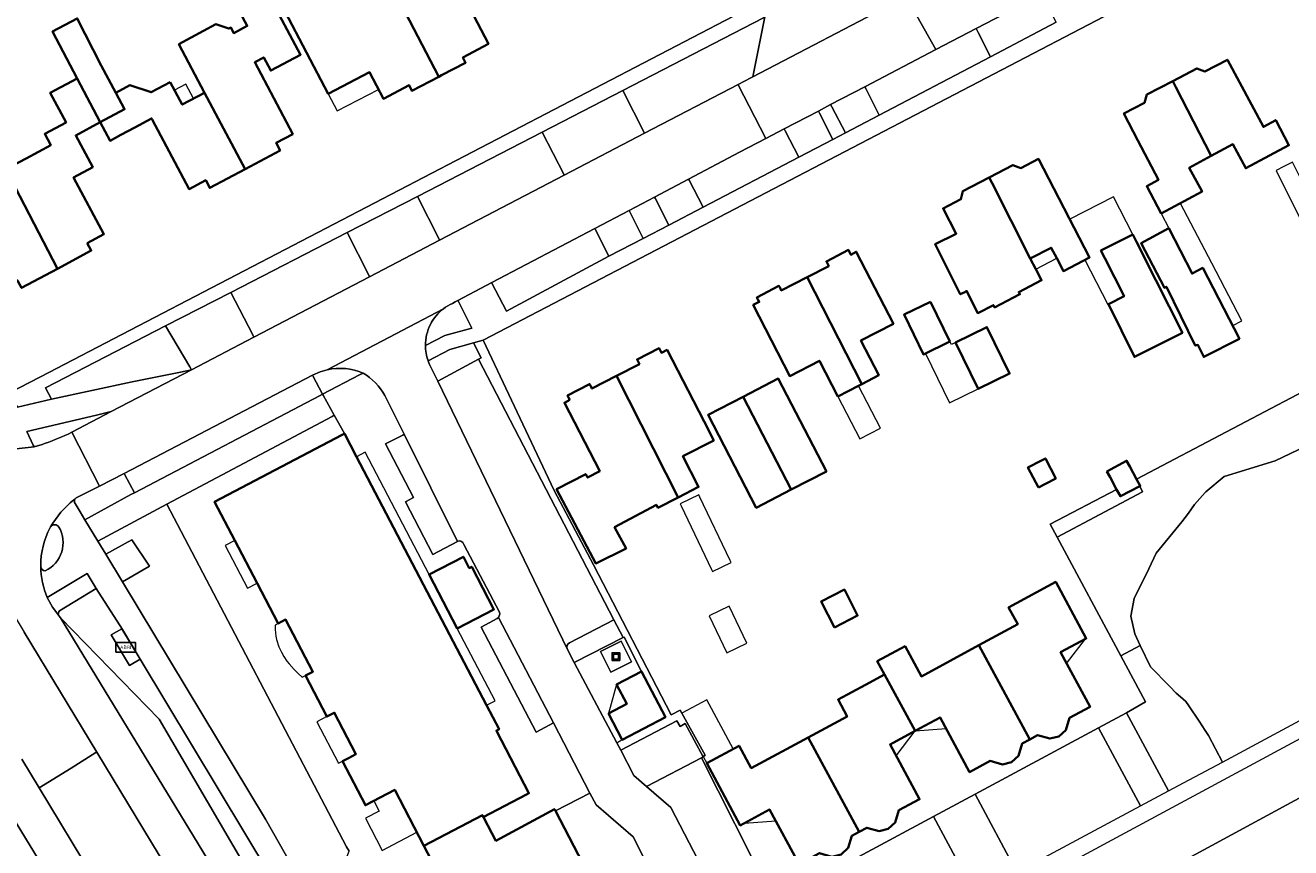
# Model space of a CAD drawing. Extents: x 147051 to 149075, y 463071 to 465537.
# Tile 109 of 229: x 148338 to 148468, y 464049 to 464133. Entities that reach past the tile are written whole.
import ezdxf
from ezdxf.enums import TextEntityAlignment as Align

# ---------------------------------------------------------------- set-up
doc = ezdxf.new("R2010")
doc.units = 0
doc.header["$LTSCALE"] = 0.5
doc.layers.get('0').update_dxf_attribs({"linetype": 'CONTINUOUS'})
for name, color, linetype, lineweight in [('B-PV-GR-BEPLANTING_CULTUUR_BOSPLANTSOEN-GV', 252, 'CONTINUOUS', 18), ('B-PV-GR-BEPLANTING_CULTUUR_HEESTERS-GV', 252, 'CONTINUOUS', 18), ('B-PV-IE-MEUBILAIR_WEGMEUBILAIR-S', 252, 'CONTINUOUS', 25), ('B-PV-IE-MEUBILAIR_WEGMEUBILAIR_CONTAINER-S', 252, 'CONTINUOUS', 25), ('B-PV-OG-BEBOUWING-GV', 6, 'CONTINUOUS', 35), ('B-PV-OG-BEBOUWING_LUIFEL-GV', 6, 'CONTINUOUS', 18), ('B-PV-OG-TERREIN_BEGROEID-GV', 252, 'CONTINUOUS', 18), ('B-PV-OG-TERREIN_ERF-GV', 252, 'CONTINUOUS', 18), ('B-PV-VH-GESLOTENVERHARDING_ASFALT-GV', 252, 'CONTINUOUS', 18), ('B-PV-VH-GESLOTENVERHARDING_BETON-GV', 252, 'CONTINUOUS', 18), ('B-PV-VH-OPENVERHARDING_BETONSTRAATSTEEN-GV', 252, 'CONTINUOUS', 18), ('B-PV-VH-OPENVERHARDING_STRAATBAKSTEEN-GV', 252, 'CONTINUOUS', 18), ('B-PV-VH-OPENVERHARDING_TEGEL-GV', 252, 'CONTINUOUS', 18)]:
    doc.layers.add(name, color=color, linetype=linetype, lineweight=lineweight)
doc.styles.add('NLCS-ISO', font='NLCS-ISO.ttf')

# ---------------------------------------------------------------- blocks, each defined once
blk = doc.blocks.new('SIE-WEG_CONTAINER_ALGEMEEN-SO')
at = {"color": 0, "linetype": 'ByBlock', "lineweight": -2}
for points in [[(2, -2), (-2, -2), (-2, 2), (2, 2)], [(-1.3, 1.3), (1.3, 1.3), (1.3, -1.3), (-1.3, -1.3)]]:
    blk.add_lwpolyline(points, close=True, dxfattribs=at)
blk.add_lwpolyline([(-0.87, 1.8), (0, 1.3), (0.87, 1.8)], dxfattribs=at)
blk = doc.blocks.new('SIE-WEG_ABRI-SO')
blk.add_lwpolyline([(-5, -2.5), (5, -2.5), (5, 2.5), (-5, 2.5)], close=True)
at = {"style": 'NLCS-ISO'}
blk.add_text('ABRI', height=1.8, dxfattribs=at).set_placement((0, 0), align=Align.MIDDLE_CENTER)

msp = doc.modelspace()

# ---------------------------------------------------------------- linework, layer by layer
at = {"layer": 'B-PV-GR-BEPLANTING_CULTUUR_BOSPLANTSOEN-GV', "flags": 128}
msp.add_lwpolyline([(148481.771, 464102.162), (148452.065, 464086.574), (148452.446, 464085.87), (148452.399, 464085.846), (148452.686, 464085.241), (148443.905, 464080.617), (148450.462, 464068.398), (148452.457, 464069.477), (148451.879, 464070.668), (148451.483, 464072.501), (148451.83, 464074.285), (148453.329, 464077.347), (148454.096, 464078.942), (148456.735, 464082.163), (148457.423, 464083.073), (148458.035, 464083.971), (148459.127, 464085.178), (148459.2, 464085.259), (148461.058, 464086.82), (148466.322, 464088.455), (148471.823, 464091.064)], dxfattribs=at)
msp.add_lwpolyline([(148443.905, 464080.617), (148452.686, 464085.241), (148452.399, 464085.846), (148450.409, 464084.798), (148450.026, 464085.504), (148443.204, 464081.924)], close=True, dxfattribs=at)
at = {"layer": 'B-PV-GR-BEPLANTING_CULTUUR_HEESTERS-GV', "flags": 128}
for points in [[(148379.011, 464100.295), (148381.021, 464101.332), (148383.786, 464102.054), (148382.369, 464104.86), (148382.342, 464104.914), (148382.072, 464104.773), (148381.778, 464104.618)], [(148379.642, 464097.942), (148380.272, 464096.639), (148384.471, 464098.883), (148384.746, 464099.037), (148383.943, 464100.563), (148381.519, 464099.886), (148379.282, 464098.726)], [(148368.923, 464097.787), (148368.921, 464097.787), (148368.214, 464097.586), (148367.426, 464097.231), (148367.456, 464097.172), (148368.454, 464095.281), (148372.245, 464097.264), (148372.6, 464097.449)], [(148343.017, 464084.065), (148343.552, 464083.199), (148344.035, 464082.397), (148348.756, 464084.974), (148349.113, 464085.169), (148348.108, 464087.072), (148348.075, 464087.134), (148345.538, 464085.855), (148343.118, 464084.636)]]:
    msp.add_lwpolyline(points, dxfattribs=at)
at = {"layer": 'B-PV-GR-BEPLANTING_CULTUUR_HEESTERS-GV'}
for points in [[(148380.868, 464104.069, 0.1130106), (148379.521, 464102.444)], [(148381.778, 464104.618, 0.0556706), (148380.868, 464104.069)], [(148379.521, 464102.444, 0.1182699), (148379.011, 464100.295)], [(148379.282, 464098.726, 0.0456617), (148379.642, 464097.942)], [(148372.6, 464097.449, 0.162094), (148368.923, 464097.787)], [(148343.011, 464084.522, 0.2975712), (148343.017, 464084.065)], [(148343.118, 464084.636, 0.0950708), (148343.011, 464084.522)]]:
    msp.add_lwpolyline(points, format="xyb", dxfattribs=at)
at = {"layer": 'B-PV-GR-BEPLANTING_CULTUUR_HEESTERS-GV', "flags": 128}
for points in [[(148394.283, 464067.737), (148399.313, 464070.28), (148398.352, 464072.123), (148393.828, 464069.743), (148393.686, 464069.637), (148393.584, 464069.492), (148393.553, 464069.276), (148393.607, 464069.064)], [(148455.35, 464054.535), (148457.468, 464055.667), (148460.887, 464057.507), (148459.46, 464060.214), (148459.127, 464060.74), (148458.518, 464061.7), (148457.443, 464063.274), (148457.131, 464063.731), (148456.578, 464064.202), (148456.14, 464064.574), (148455.46, 464065.28), (148453.514, 464067.299), (148452.457, 464069.477), (148450.462, 464068.398), (148452.988, 464063.69), (148451.043, 464062.552)], [(148399.075, 464058.724), (148400.434, 464056.128), (148401.735, 464054.997), (148407.367, 464057.935), (148407.542, 464058.052), (148405.688, 464061.456), (148405.173, 464061.168), (148404.824, 464061.744)], [(148435.485, 464054.197), (148439.775, 464046.208), (148452.466, 464052.993), (148448.162, 464061.005)], [(148420.105, 464042.191), (148425.365, 464038.505), (148435.489, 464043.917), (148431.203, 464051.897), (148418.544, 464045.098)]]:
    msp.add_lwpolyline(points, close=True, dxfattribs=at)
at = {"layer": 'B-PV-OG-BEBOUWING-GV', "flags": 128}
for points in [[(148380.68, 464128.046), (148383.135, 464129.339), (148382.857, 464129.854), (148385.486, 464131.272), (148381.674, 464138.565), (148386.122, 464140.89), (148381.077, 464151.361), (148377.406, 464149.593), (148376.986, 464149.391), (148380.669, 464141.743), (148375.104, 464138.78), (148374.82, 464138.629), (148380.395, 464127.896)], [(148353.672, 464131.253), (148356.317, 464126.257), (148360.491, 464118.414), (148364.086, 464120.325), (148363.674, 464121.099), (148365.389, 464122.01), (148361.47, 464129.383), (148362.398, 464129.876), (148363.116, 464128.525), (148366.181, 464130.153), (148360.949, 464140), (148357.903, 464138.381), (148360.704, 464133.109), (148359.326, 464132.377), (148359.021, 464132.951), (148358.827, 464132.848), (148357.496, 464133.285)], [(148374.82, 464138.629), (148374.262, 464139.704), (148364.577, 464134.641), (148369.024, 464126.134), (148373.277, 464128.357), (148374.7, 464125.634), (148377.343, 464127.014), (148377.625, 464126.436), (148380.395, 464127.896)], [(148348.097, 464124.551), (148347.195, 464126.237), (148345.689, 464129.047), (148343.244, 464133.891), (148340.703, 464132.546), (148343.229, 464127.729), (148345.611, 464123.219)], [(148459.097, 464128.424), (148458.277, 464128.742), (148455.791, 464127.446), (148456.117, 464126.812), (148459.745, 464119.762), (148461.978, 464120.957), (148463.293, 464118.498), (148465.746, 464119.81), (148467.717, 464120.864), (148466.378, 464123.434), (148465.096, 464122.748), (148461.408, 464129.642)], [(148344.27, 464110.816), (148345.98, 464111.732), (148342.863, 464117.549), (148344.838, 464118.607), (148343.091, 464121.869), (148345.611, 464123.219), (148343.229, 464127.729), (148340.47, 464126.251), (148342.103, 464123.204), (148339.9, 464122.024), (148340.52, 464120.866), (148337.981, 464119.506), (148335.899, 464118.39), (148341.204, 464108.174), (148344.686, 464110.04)], [(148352.801, 464127.349), (148350.84, 464126.308), (148348.637, 464127.018), (148347.195, 464126.237), (148348.097, 464124.551), (148345.611, 464123.219), (148346.611, 464121.325), (148347.714, 464121.914), (148349.166, 464122.69), (148350.88, 464123.606), (148350.935, 464123.503), (148354.736, 464116.35), (148356.446, 464117.259), (148356.858, 464116.483), (148360.491, 464118.414), (148356.317, 464126.257), (148354.029, 464125.04)], [(148453.139, 464126.064), (148452.878, 464125.21), (148450.776, 464124.121), (148452.216, 464121.344), (148454.316, 464117.296), (148453.111, 464116.652), (148454.609, 464113.852), (148458.8, 464116.094), (148457.487, 464118.55), (148459.745, 464119.762), (148456.117, 464126.812), (148455.791, 464127.446)], [(148443.88, 464109.242), (148444.56, 464107.936), (148447.253, 464109.338), (148441.988, 464119.456), (148440.176, 464118.513), (148439.375, 464118.824), (148436.934, 464117.552), (148437.224, 464116.977), (148441.131, 464109.226), (148443.308, 464110.335)], [(148341.204, 464108.174), (148335.899, 464118.39), (148333.398, 464117.05), (148330.859, 464115.69), (148331.799, 464113.936), (148331.323, 464113.681), (148335.403, 464106.065), (148337.113, 464106.981), (148337.529, 464106.205)], [(148434.413, 464105.783), (148434.614, 464105.901), (148435.758, 464103.613), (148437.36, 464104.438), (148437.484, 464104.2), (148440.081, 464105.552), (148439.964, 464105.777), (148442.314, 464106.987), (148441.708, 464108.136), (148441.131, 464109.226), (148437.224, 464116.977), (148436.934, 464117.552), (148434.236, 464116.146), (148434.031, 464115.319), (148434.03, 464115.315), (148432.197, 464114.361), (148433.544, 464111.772), (148431.379, 464110.681), (148433.96, 464105.555)], [(148448.804, 464109.272), (148450.794, 464105.345), (148449.205, 464104.545), (148451.85, 464099.121), (148456.787, 464101.606), (148454.055, 464106.997), (148452.065, 464110.925), (148451.678, 464111.688), (148448.417, 464110.036)], [(148462.663, 464100.965), (148458.877, 464108.26), (148457.779, 464107.674), (148455.379, 464112.331), (148452.532, 464110.797), (148454.94, 464106.22), (148455.146, 464106.33), (148458.098, 464100.277), (148458.379, 464100.355), (148458.97, 464099.111)], [(148422.57, 464109.891), (148422.463, 464110.1), (148420.201, 464108.928), (148420.308, 464108.718), (148420.443, 464108.452), (148418.227, 464107.309), (148423.834, 464096.328), (148425.591, 464097.234), (148423.751, 464100.802), (148427.093, 464102.525), (148423.282, 464109.916), (148422.711, 464109.615), (148422.708, 464109.62)], [(148421.383, 464095.064), (148423.49, 464096.151), (148423.834, 464096.328), (148418.227, 464107.309), (148415.571, 464105.94), (148415.44, 464106.195), (148415.333, 464106.404), (148413.071, 464105.232), (148413.178, 464105.023), (148413.306, 464104.772), (148412.684, 464104.451), (148416.448, 464097.151), (148419.497, 464098.723)], [(148430.888, 464104.783), (148428.182, 464103.457), (148430.18, 464099.378), (148432.887, 464100.704)], [(148435.807, 464095.833), (148439.028, 464097.411), (148436.695, 464102.174), (148433.474, 464100.596)], [(148400.858, 464098.642), (148400.993, 464098.377), (148398.644, 464097.166), (148404.971, 464084.682), (148407.082, 464085.768), (148405.464, 464088.912), (148408.625, 464090.538), (148407.632, 464092.468), (148403.832, 464099.84), (148403.261, 464099.538), (148403.258, 464099.544), (148403.12, 464099.815), (148403.013, 464100.024), (148400.751, 464098.852)], [(148393.855, 464094.697), (148393.296, 464094.409), (148396.914, 464087.391), (148395.676, 464086.719), (148395.479, 464087.081), (148392.488, 464085.53), (148396.514, 464077.902), (148399.635, 464079.452), (148398.451, 464081.62), (148402.748, 464083.909), (148402.899, 464083.616), (148404.971, 464084.682), (148398.644, 464097.166), (148396.12, 464095.865), (148395.99, 464096.119), (148395.883, 464096.328), (148393.621, 464095.156), (148393.728, 464094.946)], [(148416.604, 464085.484), (148420.211, 464087.352), (148415.268, 464096.893), (148411.661, 464095.024)], [(148416.604, 464085.484), (148411.661, 464095.024), (148408.054, 464093.155), (148412.997, 464083.615)], [(148359.432, 464080.258), (148361.72, 464075.88), (148363.889, 464071.744), (148364.649, 464072.141), (148367.449, 464066.782), (148366.684, 464066.382), (148368.88, 464062.179), (148369.558, 464062.534), (148369.646, 464062.579), (148371.874, 464058.315), (148371.108, 464057.915), (148370.49, 464057.592), (148372.853, 464053.07), (148375.866, 464054.645), (148378.856, 464048.909), (148384.859, 464052.049), (148384.961, 464051.857), (148389.406, 464054.178), (148389.644, 464054.302), (148386.333, 464060.624), (148386.28, 464060.723), (148386.343, 464060.756), (148386.581, 464060.879), (148385.296, 464063.333), (148371.932, 464088.85), (148370.682, 464091.238), (148370.443, 464091.113), (148357.351, 464084.241)], [(148441.987, 464085.701), (148442.723, 464086.084), (148443.775, 464086.632), (148442.703, 464088.69), (148442.226, 464088.441), (148440.916, 464087.759)], [(148449.026, 464087.352), (148449.353, 464086.748), (148450.026, 464085.504), (148450.409, 464084.798), (148452.399, 464085.846), (148452.446, 464085.87), (148452.065, 464086.574), (148451.377, 464087.844), (148451.05, 464088.448)], [(148382.279, 464071.223), (148386.053, 464073.186), (148383.77, 464077.562), (148383.521, 464077.433), (148382.919, 464078.587), (148379.394, 464076.753)], [(148421.028, 464071.34), (148423.407, 464072.555), (148422.05, 464075.211), (148419.671, 464073.996)], [(148441.891, 464060.265), (148443.15, 464059.908), (148444.097, 464060.134), (148444.797, 464060.786), (148445.192, 464062.045), (148447.299, 464063.184), (148444.264, 464068.789), (148446.899, 464070.209), (148443.777, 464076.009), (148438.925, 464073.394), (148439.864, 464071.66), (148435.869, 464069.498), (148441.107, 464059.83)], [(148435.869, 464069.498), (148429.961, 464066.3), (148428.287, 464069.395), (148425.437, 464067.854), (148426.183, 464066.481), (148429.316, 464060.7), (148431.888, 464062.088), (148434.918, 464056.476), (148437.029, 464057.616), (148438.296, 464057.262), (148439.216, 464057.486), (148439.935, 464058.152), (148440.334, 464059.402), (148441.107, 464059.83)], [(148397.806, 464062.479), (148399.235, 464059.795), (148403.666, 464062.106), (148401.211, 464066.81), (148398.646, 464065.483), (148399.698, 464063.467)], [(148429.316, 464060.7), (148426.183, 464066.481), (148424.219, 464065.426), (148421.404, 464063.913), (148422.339, 464062.17), (148418.347, 464060.031), (148423.584, 464050.337), (148424.366, 464050.753), (148425.62, 464050.405), (148426.566, 464050.629), (148427.274, 464051.293), (148427.663, 464052.545), (148429.778, 464053.686), (148426.741, 464059.31)], [(148412.461, 464056.877), (148411.231, 464059.169), (148407.921, 464057.393), (148411.353, 464050.999), (148414.377, 464052.624), (148417.399, 464046.997), (148419.513, 464048.135), (148420.754, 464047.779), (148421.721, 464048.015), (148422.437, 464048.696), (148422.807, 464049.923), (148423.584, 464050.337), (148418.347, 464060.031)], [(148384.859, 464052.049), (148378.856, 464048.909), (148381.521, 464043.796), (148383.142, 464044.768), (148384.724, 464041.86), (148395.192, 464047.092), (148392.359, 464052.491), (148392.306, 464052.591), (148392.264, 464052.671), (148386.247, 464049.42), (148385.013, 464051.758), (148384.961, 464051.857)]]:
    msp.add_lwpolyline(points, close=True, dxfattribs=at)
at = {"layer": 'B-PV-OG-BEBOUWING_LUIFEL-GV', "flags": 128}
for points in [[(148373.277, 464128.357), (148369.024, 464126.134), (148369.943, 464124.376), (148374.196, 464126.598)], [(148355.18, 464125.652), (148354.393, 464127.131), (148353.242, 464126.519), (148354.029, 464125.04)], [(148470.515, 464112.062), (148474.685, 464114.151), (148473.775, 464115.968), (148470.49, 464114.323), (148468.096, 464119.105), (148467.209, 464118.661), (148466.404, 464118.257), (148469.71, 464111.659)], [(148449.137, 464104.511), (148449.205, 464104.545), (148450.794, 464105.345), (148448.804, 464109.272), (148448.417, 464110.036), (148451.678, 464111.688), (148449.714, 464115.565), (148445.203, 464113.278), (148445.204, 464113.277), (148447.253, 464109.338), (148447.211, 464109.316), (148446.758, 464109.08)], [(148458.877, 464108.26), (148459.37, 464107.311), (148461.949, 464102.34), (148462.89, 464102.828), (148459.817, 464108.748), (148456.581, 464114.891), (148454.609, 464113.852), (148455.379, 464112.331), (148457.779, 464107.674)], [(148441.708, 464108.136), (148443.88, 464109.242), (148443.308, 464110.335), (148441.131, 464109.226)], [(148433.049, 464100.386), (148432.887, 464100.704), (148430.375, 464099.473), (148432.864, 464094.391), (148435.807, 464095.833), (148433.474, 464100.596)], [(148423.49, 464096.151), (148421.383, 464095.064), (148423.655, 464090.716), (148425.756, 464091.814)], [(148371.932, 464088.85), (148385.296, 464063.333), (148386.164, 464063.787), (148382.279, 464071.223), (148379.394, 464076.753), (148372.828, 464089.319)], [(148405.294, 464083.805), (148408.409, 464077.288), (148408.505, 464077.086), (148410.426, 464078.005), (148410.33, 464078.206), (148407.214, 464084.723), (148407.101, 464084.96), (148405.181, 464084.042)], [(148361.72, 464075.88), (148359.432, 464080.258), (148358.437, 464079.739), (148360.725, 464075.36)], [(148410.216, 464073.508), (148408.154, 464072.523), (148409.972, 464068.72), (148412.033, 464069.705)], [(148366.684, 464066.382), (148367.449, 464066.782), (148364.649, 464072.141), (148363.889, 464071.744), (148363.561, 464071.573), (148363.561, 464071.133), (148363.638, 464070.439), (148363.713, 464070.094), (148363.956, 464069.345), (148364.212, 464068.782), (148364.469, 464068.328), (148364.789, 464067.856), (148365.006, 464067.578), (148365.534, 464066.998), (148365.943, 464066.601), (148366.362, 464066.214)], [(148444.264, 464068.789), (148444.888, 464067.636), (148446.836, 464070.175)], [(148398.646, 464065.483), (148397.806, 464062.479), (148399.698, 464063.467)], [(148407.765, 464058.201), (148407.561, 464058.064), (148407.921, 464057.393), (148410.641, 464058.853), (148407.934, 464063.898), (148405.361, 464062.517)], [(148370.49, 464057.592), (148371.108, 464057.915), (148371.874, 464058.315), (148369.646, 464062.579), (148369.558, 464062.534), (148368.88, 464062.179), (148367.858, 464061.645), (148370.086, 464057.381)], [(148429.316, 464060.7), (148432.509, 464060.938), (148431.888, 464062.088)], [(148426.741, 464059.31), (148427.364, 464058.156), (148429.316, 464060.7)], [(148373.714, 464053.52), (148374.262, 464052.464), (148372.839, 464051.725), (148374.552, 464048.425), (148378.143, 464050.289), (148375.867, 464054.645)], [(148411.805, 464051.236), (148414.995, 464051.473), (148414.377, 464052.624)]]:
    msp.add_lwpolyline(points, close=True, dxfattribs=at)
at = {"layer": 'B-PV-OG-TERREIN_BEGROEID-GV', "flags": 128}
for points in [[(148413.88, 464134.033), (148413.74, 464133.96), (148399.287, 464126.477), (148401.505, 464122.083), (148411.138, 464127.112), (148412.44, 464127.791), (148412.635, 464127.893)], [(148431.459, 464130.682), (148424.156, 464126.865), (148424.282, 464126.618), (148425.643, 464123.96), (148437.049, 464129.956), (148435.799, 464132.453), (148435.602, 464132.847)], [(148420.644, 464125.029), (148419.388, 464124.373), (148419.5, 464124.149), (148420.855, 464121.443), (148422.171, 464122.135), (148420.763, 464124.803)], [(148380.47, 464111.102), (148393.268, 464117.783), (148393.25, 464117.819), (148391.014, 464122.193), (148378.21, 464115.579), (148380.411, 464111.218)], [(148406.056, 464117.388), (148406.124, 464117.254), (148407.537, 464114.493), (148417.384, 464119.618), (148415.984, 464122.341), (148415.881, 464122.54), (148413.991, 464121.553), (148411.273, 464120.132)], [(148402.543, 464115.54), (148399.927, 464114.164), (148399.973, 464114.074), (148401.38, 464111.292), (148404.013, 464112.665), (148402.602, 464115.425)], [(148373.279, 464107.348), (148373.199, 464107.504), (148370.961, 464111.884), (148359.017, 464105.719), (148361.27, 464101.397), (148361.4, 464101.147)], [(148396.426, 464112.323), (148385.823, 464106.745), (148385.849, 464106.695), (148387.344, 464103.8), (148397.87, 464109.463), (148396.465, 464112.246)], [(148353.842, 464097.564), (148354.988, 464097.8), (148354.817, 464098.089), (148352.307, 464102.313), (148339.993, 464095.956), (148340.594, 464094.772), (148348.898, 464096.545)], [(148367.434, 464043.017), (148369.46, 464044.097), (148371.188, 464048.348), (148370.903, 464048.798), (148352.46, 464083.985), (148345.355, 464080.207), (148346.177, 464078.843), (148348.864, 464080.34), (148350.649, 464077.618), (148347.891, 464075.998), (148362.574, 464051.632), (148365.333, 464046.81)]]:
    msp.add_lwpolyline(points, close=True, dxfattribs=at)
for points in [[(148471.823, 464091.064), (148466.322, 464088.455), (148461.058, 464086.82), (148459.2, 464085.259), (148459.127, 464085.178), (148458.035, 464083.971), (148457.423, 464083.073), (148456.735, 464082.163), (148454.096, 464078.942), (148453.329, 464077.347), (148451.83, 464074.285), (148451.483, 464072.501), (148451.879, 464070.668), (148452.457, 464069.477), (148453.514, 464067.299), (148455.46, 464065.28), (148456.14, 464064.574), (148456.578, 464064.202), (148457.131, 464063.731), (148457.443, 464063.274), (148458.518, 464061.7), (148459.127, 464060.74), (148459.46, 464060.214), (148460.887, 464057.507), (148483.321, 464069.584)], [(148340.506, 464081.663), (148340.465, 464081.591)], [(148339.491, 464077.651), (148339.492, 464077.576)], [(148345.252, 464058.527), (148337.798, 464070.83)], [(148345.166, 464058.474), (148342.605, 464056.886)], [(148342.605, 464056.886), (148345.166, 464058.474)], [(148345.252, 464058.527), (148345.166, 464058.474)], [(148345.166, 464058.474), (148345.252, 464058.527)], [(148352.452, 464046.645), (148345.252, 464058.527)], [(148337.548, 464057.791), (148339.325, 464054.852)], [(148342.605, 464056.886), (148339.325, 464054.852)], [(148339.325, 464054.852), (148342.605, 464056.886)], [(148339.325, 464054.852), (148344.912, 464045.609)]]:
    msp.add_lwpolyline(points, dxfattribs=at)
at = {"layer": 'B-PV-OG-TERREIN_BEGROEID-GV'}
for points in [[(148340.465, 464081.591, 0.1264486), (148339.491, 464077.651)], [(148339.952, 464077.155, 0.4416633), (148341.352, 464081.634)], [(148341.352, 464081.634, 0.5449253), (148340.506, 464081.663)], [(148339.492, 464077.576, 0.3847897), (148339.952, 464077.155)]]:
    msp.add_lwpolyline(points, format="xyb", dxfattribs=at)
at = {"layer": 'B-PV-OG-TERREIN_ERF-GV', "flags": 128}
for points in [[(148336.211, 464095.389), (148339.463, 464097.08), (148413.148, 464135.405), (148413.087, 464135.53), (148407.716, 464145.388), (148407.458, 464145.238), (148398.02, 464162.608), (148395.264, 464160.981), (148392.534, 464165.608), (148395.417, 464167.309), (148395.544, 464167.094), (148395.936, 464167.3), (148397.545, 464168.131), (148389.517, 464183.908), (148377.771, 464207.023)], [(148502.035, 464161.882), (148384.936, 464100.84), (148392.24, 464085.392), (148396.266, 464077.764), (148404.252, 464062.368), (148405.188, 464062.827), (148407.765, 464058.201), (148407.542, 464058.052), (148407.367, 464057.935), (148414.254, 464044.304)], [(148360.949, 464140), (148366.181, 464130.153), (148363.116, 464128.525), (148362.398, 464129.876), (148361.47, 464129.383), (148365.389, 464122.01), (148363.674, 464121.099), (148364.086, 464120.325), (148360.491, 464118.414), (148356.858, 464116.483), (148356.446, 464117.259), (148354.736, 464116.35), (148350.935, 464123.503), (148350.88, 464123.606), (148349.166, 464122.69), (148347.714, 464121.914), (148346.611, 464121.325), (148345.611, 464123.219), (148343.091, 464121.869), (148344.838, 464118.607), (148342.863, 464117.549), (148345.98, 464111.732), (148344.27, 464110.816), (148344.686, 464110.04), (148341.204, 464108.174), (148337.529, 464106.205)], [(148335.899, 464118.39), (148337.981, 464119.506), (148340.52, 464120.866), (148339.9, 464122.024), (148342.103, 464123.204), (148340.47, 464126.251), (148343.229, 464127.729), (148340.703, 464132.546), (148343.244, 464133.891), (148345.689, 464129.047), (148347.195, 464126.237), (148348.637, 464127.018), (148350.84, 464126.308), (148352.801, 464127.349), (148354.029, 464125.04), (148356.317, 464126.257), (148353.672, 464131.253), (148357.496, 464133.285), (148358.827, 464132.848), (148359.021, 464132.951), (148359.326, 464132.377), (148360.704, 464133.109), (148357.903, 464138.381)], [(148381.674, 464138.565), (148385.486, 464131.272), (148382.857, 464129.854), (148383.135, 464129.339), (148380.68, 464128.046), (148380.395, 464127.896), (148377.625, 464126.436), (148377.343, 464127.014), (148374.7, 464125.634), (148373.277, 464128.357), (148369.024, 464126.134), (148364.577, 464134.641)], [(148418.544, 464045.098), (148431.203, 464051.897), (148435.485, 464054.197), (148448.162, 464061.005), (148451.043, 464062.552), (148452.988, 464063.69), (148450.462, 464068.398), (148443.905, 464080.617), (148443.204, 464081.924), (148450.026, 464085.504), (148449.353, 464086.748), (148449.026, 464087.352), (148451.05, 464088.448), (148451.377, 464087.844), (148452.065, 464086.574), (148481.771, 464102.162)], [(148381.521, 464043.796), (148378.856, 464048.909), (148375.866, 464054.645), (148372.853, 464053.07), (148370.49, 464057.592), (148371.108, 464057.915), (148371.874, 464058.315), (148369.646, 464062.579), (148369.558, 464062.534), (148368.88, 464062.179), (148366.684, 464066.382), (148367.449, 464066.782), (148364.649, 464072.141), (148363.889, 464071.744), (148361.72, 464075.88), (148359.432, 464080.258), (148357.351, 464084.241), (148370.443, 464091.113), (148370.682, 464091.238), (148369.642, 464093.124), (148369.422, 464093.005), (148352.46, 464083.985), (148370.903, 464048.798), (148371.188, 464048.348)], [(148522.402, 464082.862), (148436.62, 464036.364)], [(148417.399, 464046.997), (148414.377, 464052.624), (148411.353, 464050.999), (148407.921, 464057.393), (148411.231, 464059.169), (148412.461, 464056.877), (148418.347, 464060.031), (148422.339, 464062.17), (148421.404, 464063.913), (148424.219, 464065.426), (148426.183, 464066.481), (148425.437, 464067.854), (148428.287, 464069.395), (148429.961, 464066.3), (148435.869, 464069.498), (148439.864, 464071.66), (148438.925, 464073.394), (148443.777, 464076.009), (148446.899, 464070.209), (148444.264, 464068.789), (148447.299, 464063.184), (148445.192, 464062.045), (148444.797, 464060.786), (148444.097, 464060.134), (148443.15, 464059.908), (148441.891, 464060.265), (148441.107, 464059.83), (148440.334, 464059.402), (148439.935, 464058.152), (148439.216, 464057.486), (148438.296, 464057.262), (148437.029, 464057.616), (148434.918, 464056.476), (148431.888, 464062.088), (148429.316, 464060.7), (148426.741, 464059.31), (148429.778, 464053.686), (148427.663, 464052.545), (148427.274, 464051.293), (148426.566, 464050.629), (148425.62, 464050.405), (148424.366, 464050.753), (148423.584, 464050.337), (148422.807, 464049.923), (148422.437, 464048.696)], [(148409.875, 464031.095), (148400.341, 464049.83), (148396.569, 464053.102), (148395.89, 464054.318), (148392.359, 464052.491), (148395.192, 464047.092)]]:
    msp.add_lwpolyline(points, dxfattribs=at)
for points in [[(148454.609, 464113.852), (148453.111, 464116.652), (148454.316, 464117.296), (148452.216, 464121.344), (148450.776, 464124.121), (148452.878, 464125.21), (148453.139, 464126.064), (148455.791, 464127.446), (148458.277, 464128.742), (148459.097, 464128.424), (148461.408, 464129.642), (148465.096, 464122.748), (148466.378, 464123.434), (148467.717, 464120.864), (148465.746, 464119.81), (148463.293, 464118.498), (148461.978, 464120.957), (148459.745, 464119.762), (148457.487, 464118.55), (148458.8, 464116.094)], [(148434.413, 464105.783), (148433.96, 464105.555), (148431.379, 464110.681), (148433.544, 464111.772), (148432.197, 464114.361), (148434.03, 464115.315), (148434.031, 464115.319), (148434.236, 464116.146), (148436.934, 464117.552), (148439.375, 464118.824), (148440.176, 464118.513), (148441.988, 464119.456), (148447.253, 464109.338), (148444.56, 464107.936), (148443.88, 464109.242), (148443.308, 464110.335), (148441.131, 464109.226), (148441.708, 464108.136), (148442.314, 464106.987), (148439.964, 464105.777), (148440.081, 464105.552), (148437.484, 464104.2), (148437.36, 464104.438), (148435.758, 464103.613), (148434.614, 464105.901)], [(148448.417, 464110.036), (148451.678, 464111.688), (148452.065, 464110.925), (148454.055, 464106.997), (148456.787, 464101.606), (148451.85, 464099.121), (148449.205, 464104.545), (148450.794, 464105.345), (148448.804, 464109.272)], [(148462.663, 464100.965), (148458.97, 464099.111), (148458.379, 464100.355), (148458.098, 464100.277), (148455.146, 464106.33), (148454.94, 464106.22), (148452.532, 464110.797), (148455.379, 464112.331), (148457.779, 464107.674), (148458.877, 464108.26)], [(148421.383, 464095.064), (148419.497, 464098.723), (148416.448, 464097.151), (148412.684, 464104.451), (148413.306, 464104.772), (148413.178, 464105.023), (148413.071, 464105.232), (148415.333, 464106.404), (148415.44, 464106.195), (148415.571, 464105.94), (148418.227, 464107.309), (148420.443, 464108.452), (148420.308, 464108.718), (148420.201, 464108.928), (148422.463, 464110.1), (148422.57, 464109.891), (148422.708, 464109.62), (148422.711, 464109.615), (148423.282, 464109.916), (148427.093, 464102.525), (148423.751, 464100.802), (148425.591, 464097.234), (148423.834, 464096.328), (148423.49, 464096.151)], [(148432.887, 464100.704), (148430.18, 464099.378), (148428.182, 464103.457), (148430.888, 464104.783)], [(148433.474, 464100.596), (148436.695, 464102.174), (148439.028, 464097.411), (148435.807, 464095.833)], [(148404.971, 464084.682), (148402.899, 464083.616), (148402.748, 464083.909), (148398.451, 464081.62), (148399.635, 464079.452), (148396.514, 464077.902), (148392.488, 464085.53), (148395.479, 464087.081), (148395.676, 464086.719), (148396.914, 464087.391), (148393.296, 464094.409), (148393.855, 464094.697), (148393.728, 464094.946), (148393.621, 464095.156), (148395.883, 464096.328), (148395.99, 464096.119), (148396.12, 464095.865), (148398.644, 464097.166), (148400.993, 464098.377), (148400.858, 464098.642), (148400.751, 464098.852), (148403.013, 464100.024), (148403.12, 464099.815), (148403.258, 464099.544), (148403.261, 464099.538), (148403.832, 464099.84), (148407.632, 464092.468), (148408.625, 464090.538), (148405.464, 464088.912), (148407.082, 464085.768)], [(148416.604, 464085.484), (148412.997, 464083.615), (148408.054, 464093.155), (148411.661, 464095.024), (148415.268, 464096.893), (148420.211, 464087.352)], [(148441.987, 464085.701), (148440.916, 464087.759), (148442.226, 464088.441), (148442.703, 464088.69), (148443.775, 464086.632), (148442.723, 464086.084)], [(148421.028, 464071.34), (148419.671, 464073.996), (148422.05, 464075.211), (148423.407, 464072.555)]]:
    msp.add_lwpolyline(points, close=True, dxfattribs=at)
at = {"layer": 'B-PV-VH-GESLOTENVERHARDING_ASFALT-GV', "flags": 128}
for points in [[(148336.954, 464089.687), (148338.806, 464089.866), (148338.721, 464090.046), (148338.06, 464091.455), (148345.212, 464093.139), (148346.73, 464093.496), (148354.988, 464097.8), (148353.842, 464097.564), (148348.898, 464096.545), (148340.594, 464094.772), (148337.095, 464093.947), (148335.056, 464093.466), (148302.805, 464146.528)], [(148343.118, 464084.636), (148345.538, 464085.855), (148342.678, 464091.384), (148342.303, 464091.189)], [(148339.632, 464090.136), (148338.806, 464089.866), (148336.954, 464089.687)], [(148342.877, 464084.43), (148342.961, 464084.497), (148343.011, 464084.522)], [(148343.011, 464084.522), (148342.961, 464084.497), (148342.877, 464084.43)], [(148383.962, 464013.231), (148382.666, 464015.387), (148375.139, 464027.911), (148374.31, 464029.41), (148368.025, 464041.95), (148367.434, 464043.017), (148365.333, 464046.81), (148362.574, 464051.632), (148347.891, 464075.998), (148346.177, 464078.843), (148345.355, 464080.207), (148344.035, 464082.397), (148343.552, 464083.199), (148343.017, 464084.065)], [(148340.465, 464081.591), (148340.506, 464081.663)], [(148339.492, 464077.576), (148339.491, 464077.651)], [(148340.162, 464074.395), (148344.249, 464076.878), (148345.183, 464075.34), (148347.881, 464071.113), (148349.699, 464068.058), (148363.11, 464045.832), (148363.472, 464045.237), (148364.35, 464043.59), (148370.01, 464032.23), (148372.26, 464027.87), (148374.71, 464023.51), (148379.84, 464015.04), (148382.35, 464011.069), (148385, 464007.19), (148387.717, 464003.534), (148390.591, 464000), (148390.77, 463999.79)], [(148334.776, 464075.816), (148335.602, 464074.454), (148336.858, 464072.381), (148337.798, 464070.83), (148345.252, 464058.527), (148352.452, 464046.645), (148373.925, 464011.54)], [(148388.55, 463997.88), (148386.782, 464000), (148384.684, 464002.663), (148382.67, 464005.39), (148379.979, 464009.328), (148377.43, 464013.36), (148371.616, 464022.922), (148341.527, 464072.309), (148341.37, 464072.487), (148341.335, 464072.543), (148340.701, 464073.4), (148340.162, 464074.395)], [(148323.507, 464073.259), (148354.037, 464023.303)], [(148339.325, 464054.852), (148337.548, 464057.791)], [(148344.912, 464045.609), (148339.325, 464054.852)]]:
    msp.add_lwpolyline(points, dxfattribs=at)
at = {"layer": 'B-PV-VH-GESLOTENVERHARDING_ASFALT-GV'}
for points in [[(148342.303, 464091.189, -0.0320136), (148339.632, 464090.136)], [(148340.506, 464081.663, -0.090698), (148342.877, 464084.43)], [(148342.877, 464084.43, 0.090698), (148340.506, 464081.663)], [(148343.017, 464084.065, -0.2975712), (148343.011, 464084.522)], [(148343.011, 464084.522, -0.0950708), (148343.118, 464084.636)], [(148339.491, 464077.651, -0.1264486), (148340.465, 464081.591)], [(148341.352, 464081.634, -0.4416633), (148339.952, 464077.155)], [(148340.506, 464081.663, -0.5449253), (148341.352, 464081.634)], [(148340.162, 464074.395, -0.093696), (148339.492, 464077.576)], [(148339.952, 464077.155, -0.3847897), (148339.492, 464077.576)], [(148339.492, 464077.576, 0.093696), (148340.162, 464074.395)]]:
    msp.add_lwpolyline(points, format="xyb", dxfattribs=at)
at = {"layer": 'B-PV-VH-GESLOTENVERHARDING_BETON-GV', "flags": 128}
msp.add_lwpolyline([(148347.829, 464071.179), (148346.726, 464070.574), (148348.621, 464067.412), (148349.699, 464068.058)], close=True, dxfattribs=at)
at = {"layer": 'B-PV-VH-OPENVERHARDING_BETONSTRAATSTEEN-GV', "flags": 128}
for points in [[(148380.868, 464104.069), (148368.923, 464097.787)], [(148409.845, 464042.003), (148404.215, 464052.842), (148401.735, 464054.997), (148400.434, 464056.128), (148399.075, 464058.724), (148398.678, 464059.482), (148394.283, 464067.737), (148393.607, 464069.064), (148380.272, 464096.639), (148379.642, 464097.942)], [(148374.841, 464095.157), (148376.828, 464091.166), (148382.309, 464080.159), (148382.483, 464080.211), (148382.664, 464080.192), (148382.842, 464080.046), (148382.974, 464079.858), (148386.608, 464072.89), (148386.651, 464072.678), (148386.508, 464072.366), (148392.177, 464061.516), (148395.89, 464054.318), (148396.569, 464053.102), (148400.341, 464049.83), (148409.875, 464031.095)]]:
    msp.add_lwpolyline(points, dxfattribs=at)
at = {"layer": 'B-PV-VH-OPENVERHARDING_BETONSTRAATSTEEN-GV'}
for points in [[(148379.521, 464102.444, -0.1130106), (148380.868, 464104.069)], [(148379.011, 464100.295, -0.1182699), (148379.521, 464102.444)], [(148379.282, 464098.726, -0.0847704), (148379.011, 464100.295)], [(148379.642, 464097.942, -0.0456617), (148379.282, 464098.726)], [(148368.923, 464097.787, -0.162094), (148372.6, 464097.449)], [(148372.6, 464097.449, -0.1383189), (148374.841, 464095.157)]]:
    msp.add_lwpolyline(points, format="xyb", dxfattribs=at)
at = {"layer": 'B-PV-VH-OPENVERHARDING_BETONSTRAATSTEEN-GV', "flags": 128}
for points in [[(148380.272, 464096.639), (148393.607, 464069.064), (148393.553, 464069.276), (148393.584, 464069.492), (148393.686, 464069.637), (148393.828, 464069.743), (148398.352, 464072.123), (148384.471, 464098.883)], [(148348.108, 464087.072), (148349.113, 464085.169), (148368.205, 464095.151), (148368.454, 464095.281), (148367.456, 464097.172), (148367.426, 464097.231), (148348.075, 464087.134)], [(148376.828, 464091.166), (148376.683, 464091.093), (148374.917, 464090.204), (148377.785, 464084.689), (148376.952, 464084.241), (148379.787, 464078.834), (148382.309, 464080.159)], [(148326.463, 464066.132), (148327.433, 464064.034), (148329.913, 464058.669), (148333.27, 464051.405), (148342.806, 464035.143), (148342.921, 464034.948), (148343.562, 464034.201), (148354.037, 464023.303), (148323.507, 464073.259), (148323.25, 464073.085), (148325.324, 464068.597)], [(148361.754, 464044.64), (148361.585, 464044.928), (148351.647, 464061.915), (148341.527, 464072.309), (148371.616, 464022.922)], [(148386.373, 464072.253), (148384.751, 464071.354), (148390.381, 464060.58), (148392.177, 464061.516), (148386.508, 464072.366)], [(148451.043, 464062.552), (148448.162, 464061.005), (148452.466, 464052.993), (148455.35, 464054.535)], [(148404.215, 464052.842), (148409.845, 464042.003), (148414.254, 464044.304), (148407.367, 464057.935), (148401.735, 464054.997)], [(148439.775, 464046.208), (148435.485, 464054.197), (148431.203, 464051.897), (148435.489, 464043.917)]]:
    msp.add_lwpolyline(points, close=True, dxfattribs=at)
at = {"layer": 'B-PV-VH-OPENVERHARDING_STRAATBAKSTEEN-GV', "flags": 128}
for points in [[(148479.202, 464162.129), (148479.103, 464162.328), (148459.858, 464152.371), (148457.808, 464151.31), (148456.658, 464150.715), (148443.705, 464144.014), (148441.288, 464142.763), (148440.3, 464142.252), (148440.249, 464142.226), (148428.428, 464136.11), (148428.448, 464136.075), (148431.459, 464130.682), (148435.602, 464132.847), (148442.336, 464136.367), (148445.146, 464137.836), (148455.59, 464143.235), (148462.083, 464146.591), (148475.714, 464153.637), (148481.851, 464156.81)], [(148421.582, 464138.038), (148413.88, 464134.033), (148412.635, 464127.893), (148427.487, 464135.623), (148422.966, 464137.621), (148421.785, 464138.142)], [(148431.459, 464130.682), (148428.448, 464136.075), (148428.428, 464136.11), (148427.487, 464135.623), (148412.635, 464127.893), (148412.44, 464127.791), (148411.138, 464127.112), (148411.156, 464127.076), (148413.991, 464121.553), (148415.881, 464122.54), (148419.388, 464124.373), (148420.644, 464125.029), (148424.156, 464126.865)], [(148435.799, 464132.453), (148437.049, 464129.956), (148443.818, 464133.515), (148442.563, 464135.93), (148442.336, 464136.367), (148435.602, 464132.847)], [(148401.505, 464122.083), (148399.287, 464126.477), (148391.014, 464122.193), (148393.25, 464117.819), (148393.268, 464117.783)], [(148424.156, 464126.865), (148420.644, 464125.029), (148420.763, 464124.803), (148422.171, 464122.135), (148425.643, 464123.96), (148424.282, 464126.618)], [(148415.984, 464122.341), (148417.384, 464119.618), (148420.855, 464121.443), (148419.5, 464124.149), (148419.388, 464124.373), (148415.881, 464122.54)], [(148406.056, 464117.388), (148402.543, 464115.54), (148402.602, 464115.425), (148404.013, 464112.665), (148407.537, 464114.493), (148406.124, 464117.254)], [(148380.411, 464111.218), (148378.21, 464115.579), (148370.961, 464111.884), (148373.199, 464107.504), (148373.279, 464107.348), (148380.47, 464111.102)], [(148399.927, 464114.164), (148396.426, 464112.323), (148396.465, 464112.246), (148397.87, 464109.463), (148401.38, 464111.292), (148399.973, 464114.074)], [(148361.27, 464101.397), (148359.017, 464105.719), (148352.307, 464102.313), (148354.817, 464098.089), (148354.988, 464097.8), (148361.4, 464101.147)]]:
    msp.add_lwpolyline(points, close=True, dxfattribs=at)
for points in [[(148381.778, 464104.618), (148382.072, 464104.773), (148382.342, 464104.914), (148385.823, 464106.745), (148396.426, 464112.323), (148399.927, 464114.164), (148402.543, 464115.54), (148406.056, 464117.388), (148411.273, 464120.132), (148413.991, 464121.553), (148411.156, 464127.076), (148411.138, 464127.112), (148401.505, 464122.083), (148393.268, 464117.783), (148380.47, 464111.102), (148373.279, 464107.348), (148361.4, 464101.147), (148354.988, 464097.8), (148346.73, 464093.496), (148342.678, 464091.384), (148345.538, 464085.855), (148348.075, 464087.134), (148367.426, 464097.231), (148368.214, 464097.586), (148368.921, 464097.787), (148368.923, 464097.787), (148380.868, 464104.069)], [(148546.456, 464103.844), (148532.418, 464096.381), (148531.809, 464095.663), (148528.151, 464092.175), (148527.543, 464091.722), (148526.895, 464091.327), (148517.67, 464086.313), (148510.737, 464082.573), (148500.767, 464077.145), (148495.359, 464074.233), (148486.081, 464069.174), (148427.993, 464037.885), (148434.304, 464028.786)], [(148342.303, 464091.189), (148342.678, 464091.384), (148346.73, 464093.496), (148345.212, 464093.139), (148338.06, 464091.455), (148338.721, 464090.046), (148338.806, 464089.866), (148339.632, 464090.136)], [(148436.62, 464036.364), (148522.402, 464082.862)]]:
    msp.add_lwpolyline(points, dxfattribs=at)
at = {"layer": 'B-PV-VH-OPENVERHARDING_STRAATBAKSTEEN-GV'}
for points in [[(148380.868, 464104.069, -0.0556706), (148381.778, 464104.618)], [(148339.632, 464090.136, 0.0320136), (148342.303, 464091.189)]]:
    msp.add_lwpolyline(points, format="xyb", dxfattribs=at)
at = {"layer": 'B-PV-VH-OPENVERHARDING_TEGEL-GV', "flags": 128}
for points in [[(148379.282, 464098.726), (148381.519, 464099.886), (148383.943, 464100.563), (148384.936, 464100.84), (148502.035, 464161.882)], [(148413.148, 464135.405), (148339.463, 464097.08), (148336.211, 464095.389), (148337.095, 464093.947), (148340.594, 464094.772), (148339.993, 464095.956), (148352.307, 464102.313), (148359.017, 464105.719), (148370.961, 464111.884), (148378.21, 464115.579), (148391.014, 464122.193), (148399.287, 464126.477), (148413.74, 464133.96)], [(148443.818, 464133.515), (148437.049, 464129.956), (148425.643, 464123.96), (148422.171, 464122.135), (148420.855, 464121.443), (148417.384, 464119.618), (148407.537, 464114.493), (148404.013, 464112.665), (148401.38, 464111.292), (148397.87, 464109.463), (148387.344, 464103.8), (148385.849, 464106.695), (148385.823, 464106.745), (148382.342, 464104.914), (148382.369, 464104.86), (148383.786, 464102.054), (148381.021, 464101.332), (148379.011, 464100.295)], [(148372.6, 464097.449), (148372.245, 464097.264), (148368.454, 464095.281)], [(148368.454, 464095.281), (148368.512, 464095.176), (148369.642, 464093.124), (148370.682, 464091.238), (148371.932, 464088.85), (148385.296, 464063.333), (148386.581, 464060.879), (148386.343, 464060.756), (148386.28, 464060.723), (148386.333, 464060.624), (148389.644, 464054.302), (148389.406, 464054.178), (148384.961, 464051.857), (148385.013, 464051.758), (148386.247, 464049.42), (148392.264, 464052.671), (148392.306, 464052.591), (148392.359, 464052.491), (148395.89, 464054.318), (148392.177, 464061.516), (148390.381, 464060.58), (148384.751, 464071.354), (148386.373, 464072.253), (148386.508, 464072.366), (148386.651, 464072.678), (148386.608, 464072.89), (148382.974, 464079.858), (148382.842, 464080.046), (148382.664, 464080.192), (148382.483, 464080.211), (148382.309, 464080.159), (148379.787, 464078.834), (148376.952, 464084.241), (148377.785, 464084.689), (148374.917, 464090.204), (148376.683, 464091.093), (148376.828, 464091.166), (148374.841, 464095.157)], [(148344.249, 464076.878), (148340.162, 464074.395)], [(148345.183, 464075.34), (148344.249, 464076.878)], [(148341.335, 464072.543), (148341.37, 464072.487), (148341.527, 464072.309), (148351.647, 464061.915), (148361.585, 464044.928), (148363.11, 464045.832), (148349.699, 464068.058), (148347.881, 464071.113), (148345.183, 464075.34), (148341.414, 464073.052)], [(148341.414, 464073.052), (148345.183, 464075.34)], [(148340.162, 464074.395), (148340.701, 464073.4)], [(148340.701, 464073.4), (148341.335, 464072.543)]]:
    msp.add_lwpolyline(points, dxfattribs=at)
at = {"layer": 'B-PV-VH-OPENVERHARDING_TEGEL-GV'}
for points in [[(148379.011, 464100.295, 0.0847704), (148379.282, 464098.726)], [(148374.841, 464095.157, 0.1383189), (148372.6, 464097.449)], [(148341.414, 464073.052, 0.2926934), (148341.335, 464072.543)], [(148341.335, 464072.543, -0.2926934), (148341.414, 464073.052)]]:
    msp.add_lwpolyline(points, format="xyb", dxfattribs=at)
at = {"layer": 'B-PV-VH-OPENVERHARDING_TEGEL-GV', "flags": 128}
for points in [[(148405.188, 464062.827), (148404.252, 464062.368), (148396.266, 464077.764), (148392.24, 464085.392), (148384.936, 464100.84), (148383.943, 464100.563), (148384.746, 464099.037), (148384.471, 464098.883), (148398.352, 464072.123), (148399.313, 464070.28), (148399.414, 464070.331), (148401.211, 464066.81), (148403.666, 464062.106), (148399.235, 464059.795), (148398.678, 464059.482), (148399.075, 464058.724), (148404.824, 464061.744), (148405.173, 464061.168), (148405.688, 464061.456), (148407.542, 464058.052), (148407.765, 464058.201)], [(148344.035, 464082.397), (148345.355, 464080.207), (148352.46, 464083.985), (148369.422, 464093.005), (148369.642, 464093.124), (148368.512, 464095.176), (148368.454, 464095.281), (148368.205, 464095.151), (148349.113, 464085.169), (148348.756, 464084.974)], [(148347.891, 464075.998), (148350.649, 464077.618), (148348.864, 464080.34), (148346.177, 464078.843)], [(148379.394, 464076.753), (148382.919, 464078.587), (148383.521, 464077.433), (148383.77, 464077.562), (148386.053, 464073.186), (148382.279, 464071.223)], [(148349.699, 464068.058), (148348.621, 464067.412), (148346.726, 464070.574), (148347.829, 464071.179)], [(148394.283, 464067.737), (148398.678, 464059.482), (148399.235, 464059.795), (148397.806, 464062.479), (148399.698, 464063.467), (148398.646, 464065.483), (148401.211, 464066.81), (148399.414, 464070.331), (148399.313, 464070.28)], [(148398.044, 464066.742), (148400.175, 464067.795), (148399.122, 464069.926), (148396.991, 464068.873)], [(148396.991, 464068.873), (148399.122, 464069.926), (148400.175, 464067.795), (148398.044, 464066.742)]]:
    msp.add_lwpolyline(points, close=True, dxfattribs=at)

# ---------------------------------------------------------------- block references
at = {"layer": 'B-PV-IE-MEUBILAIR_WEGMEUBILAIR-S', "xscale": 0.2, "yscale": 0.2, "zscale": 0.2}
msp.add_blockref('SIE-WEG_ABRI-SO', (148348.213, 464069.295), dxfattribs=at)
at = {"layer": 'B-PV-IE-MEUBILAIR_WEGMEUBILAIR_CONTAINER-S', "xscale": 0.2, "yscale": 0.2, "zscale": 0.2}
msp.add_blockref('SIE-WEG_CONTAINER_ALGEMEEN-SO', (148398.583, 464068.334), dxfattribs=at)

doc.saveas('drawing.dxf')
